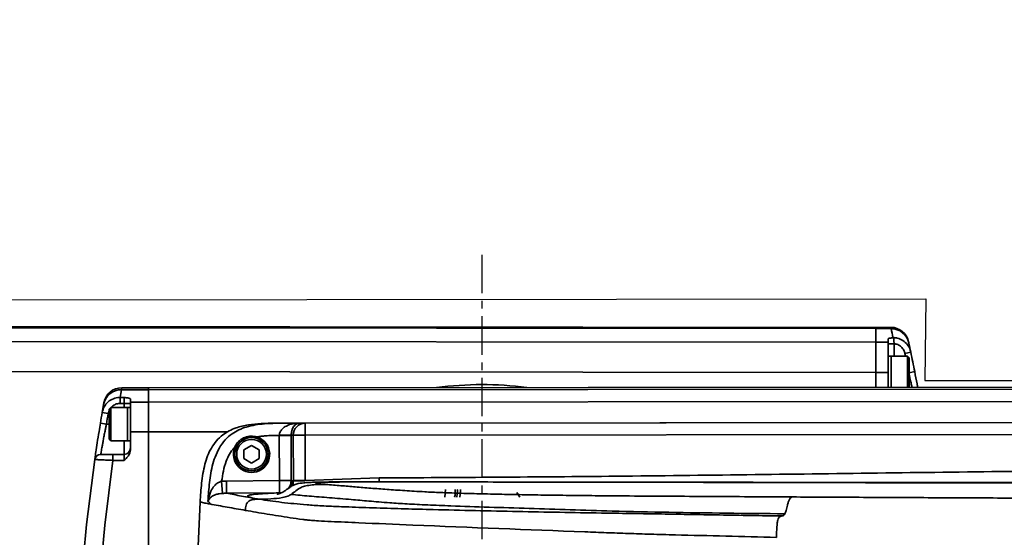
# Model space of a CAD drawing. Header units: millimetres. Extents: x 2633 to 6460, y 1296 to 5553.
# Tile 11 of 29: x 4651 to 4814, y 3191 to 3277. Entities that reach past the tile are written whole.
import ezdxf

# ---------------------------------------------------------------- set-up
doc = ezdxf.new("R2010")
doc.units = ezdxf.units.MM
doc.header["$PDSIZE"] = -1
doc.linetypes.add('CENTER', pattern=[10.16, 6.35, -1.27, 1.27, -1.27])
doc.layers.add('中心线层', color=1, linetype='CENTER')
doc.dimstyles.new('ISO-25(3)', dxfattribs={"dimtxt": 8, "dimasz": 4.5, "dimexe": 3.5, "dimexo": 0.625, "dimtad": 1, "dimtoh": 1, "dimdec": 1, "dimtxsty": 'Standard', "dimcen": 2.5, "dimclrd": 4, "dimclre": 4, "dimclrt": 3, "dimadec": 0, "dimazin": 0, "dimtfac": 1, "dimtdec": 1, "dimtmove": 1, "dimatfit": 3, "dimfxl": 1, "dimarcsym": 0})

# ---------------------------------------------------------------- blocks, each defined once
blk = doc.blocks.new('*D27')
at = {"color": 4, "lineweight": -2, "transparency": 16777216}
for p, q in [((5128.43, 3533.39), (5031.83, 3490.11)), ((5155.72, 3533.39), (5128.43, 3533.39)), ((4297.67, 3161.13), (5027.73, 3488.27))]:
    blk.add_line(p, q, dxfattribs=at)
at = {"color": 4, "transparency": 16777216}
blk.add_solid([(5031.53, 3490.79), (5032.14, 3489.42), (5027.73, 3488.27)], dxfattribs=at)
at = {"layer": 'Defpoints', "color": 0, "transparency": 16777216}
for p in [(5027.73, 3488.27), (4297.67, 3161.13)]:
    blk.add_point(p, dxfattribs=at)
at = {"color": 3, "transparency": 16777216, "insert": (5142.39, 3538.02), "char_height": 8, "attachment_point": 5}
blk.add_mtext('R800', dxfattribs=at)

msp = doc.modelspace()

# ---------------------------------------------------------------- linework, layer by layer
for p, q in [((4496.09, 3230.12), (4800.95, 3230.43)), ((4800.95, 3230.43), (4800.79, 3216.96)), ((4800.79, 3216.96), (5096.13, 3216.96))]:
    msp.add_line(p, q)
at = {"color": 7, "linetype": 'Continuous', "lineweight": 35}
for p, q in [((4232.72, 3226.18), (4792.72, 3225.73)), ((4792.72, 3225.52), (4232.72, 3225.97)), ((4792.72, 3225.73), (4795.18, 3225.73)), ((4792.72, 3225.52), (4792.72, 3225.73)), ((4795.22, 3225.52), (4792.72, 3225.52)), ((4792.72, 3225.52), (4792.72, 3223.26)), ((4795.22, 3225.52), (4795.18, 3225.73)), ((4232.72, 3223.71), (4792.72, 3223.26)), ((4792.72, 3218.3), (4792.72, 3223.26)), ((4792.72, 3223.26), (4794.72, 3223.26)), ((4794.72, 3223.26), (4794.72, 3223.83)), ((4794.72, 3223.26), (4794.72, 3218.3)), ((4795.72, 3223.03), (4794.72, 3223.03)), ((4798.11, 3223.35), (4798.15, 3223.16)), ((4797.49, 3221.43), (4798.47, 3221.64)), ((4795.22, 3220.98), (4794.72, 3220.98)), ((4797.92, 3220.98), (4795.22, 3220.98)), ((4795.22, 3215.82), (4795.22, 3220.98)), ((4795.22, 3220.98), (4795.22, 3217.72)), ((4798.22, 3220.68), (4797.92, 3220.98)), ((4797.92, 3215.82), (4797.92, 3220.98)), ((4798.22, 3220.68), (4798.22, 3215.82)), ((4794.72, 3218.3), (4792.72, 3218.3)), ((4792.72, 3218.3), (4792.72, 3215.82)), ((4794.72, 3218.3), (4794.72, 3215.82)), ((4795.22, 3217.72), (4795.22, 3215.82)), ((4668.23, 3215.75), (4668.18, 3215.42)), ((4672.64, 3215.42), (4668.18, 3215.42)), ((4668.23, 3215.75), (4672.64, 3215.76)), ((4672.64, 3215.76), (5152.64, 3216)), ((4672.64, 3215.76), (4672.64, 3215.42)), ((5152.64, 3215.67), (4672.64, 3215.42)), ((4672.65, 3213.4), (4672.64, 3215.42)), ((4665.23, 3212.98), (4665.28, 3213.28)), ((4667.96, 3214.16), (4668.65, 3214.16)), ((4667.96, 3213.17), (4667.96, 3214.16)), ((4668.65, 3213.17), (4668.65, 3214.16)), ((4669.65, 3213.39), (4669.65, 3213.9)), ((4669.65, 3213.39), (4672.65, 3213.4)), ((4669.65, 3213.39), (4669.65, 3208.45)), ((4672.65, 3213.4), (5152.65, 3213.64)), ((4672.65, 3213.4), (4672.65, 3208.45)), ((4665.98, 3211.48), (4665, 3211.65)), ((4666.45, 3212.5), (4666.15, 3212.2)), ((4666.15, 3209.75), (4666.15, 3212.2)), ((4669.15, 3212.5), (4666.45, 3212.5)), ((4666.45, 3212.5), (4666.45, 3209.75)), ((4668.65, 3213.17), (4667.96, 3213.17)), ((4668.65, 3213.17), (4669.65, 3213.17)), ((4669.65, 3212.5), (4669.15, 3212.5)), ((4669.15, 3212.5), (4669.15, 3209.75)), ((4669.15, 3207), (4669.15, 3212.5)), ((4696.33, 3209.9), (4920.1, 3210.13)), ((4698.51, 3209.9), (4920.1, 3210.13)), ((4665.69, 3209.75), (4664.7, 3209.92)), ((4666.15, 3207.3), (4666.15, 3209.75)), ((4666.45, 3209.75), (4666.45, 3207)), ((4669.15, 3209.75), (4669.15, 3207)), ((4672.65, 3208.45), (4669.65, 3208.45)), ((4669.65, 3208.45), (4669.65, 3205.49)), ((4672.66, 3182.38), (4672.65, 3208.45)), ((4694.29, 3209.89), (4696.33, 3209.9)), ((4696.33, 3209.9), (4697.51, 3209.9)), ((4698.51, 3209.9), (4698.51, 3207.9)), ((4666.15, 3207.3), (4666.45, 3207)), ((4666.45, 3207), (4669.15, 3207)), ((4669.15, 3207), (4669.65, 3207)), ((4694.24, 3200.42), (4694.23, 3207.89)), ((4696.19, 3207.89), (4694.23, 3207.89)), ((4694.23, 3207.89), (4694.23, 3207.89)), ((4696.19, 3207.9), (4696.19, 3207.89)), ((4696.55, 3207.9), (4696.19, 3207.9)), ((4696.19, 3207.89), (4696.2, 3200.42)), ((4696.56, 3200.44), (4696.55, 3207.9)), ((4698.51, 3207.9), (4696.55, 3207.9)), ((4920.1, 3208.13), (4698.51, 3207.9)), ((4698.51, 3207.9), (4698.52, 3200.44)), ((4688.4, 3205.49), (4689.65, 3206.21)), ((4688.4, 3204.04), (4688.4, 3205.49)), ((4689.65, 3206.21), (4690.9, 3205.49)), ((4690.9, 3205.49), (4690.9, 3204.04)), ((4666.78, 3204.75), (4666.78, 3203.75)), ((4666.78, 3204.75), (4668.65, 3204.75)), ((4668.65, 3203.75), (4666.78, 3203.75)), ((4668.65, 3203.75), (4668.65, 3204.75)), ((4689.65, 3203.32), (4688.4, 3204.04)), ((4690.9, 3204.04), (4689.65, 3203.32)), ((4684.71, 3200.3), (4685.52, 3200.32)), ((4684.71, 3200.3), (4684.84, 3198.3)), ((4685.52, 3200.32), (4694.24, 3200.42)), ((4694.26, 3198.42), (4694.24, 3200.42)), ((4696.2, 3200.42), (4694.24, 3200.42)), ((4696.2, 3200.42), (4696.35, 3200.39)), ((4696.35, 3200.39), (4696.56, 3200.35)), ((4696.56, 3200.35), (4696.56, 3200.44)), ((4698.52, 3200.44), (4696.56, 3200.44)), ((4698.52, 3200.44), (4710.74, 3200.85)), ((4698.52, 3200.44), (4698.52, 3200.4)), ((4900.8, 3199.83), (4710.78, 3200.19)), ((4721.68, 3198.94), (4721.58, 3197.67)), ((4694.26, 3198.42), (4685.54, 3198.32)), ((4694.41, 3198.39), (4694.26, 3198.42)), ((4733.96, 3197.65), (4733.43, 3198.45)), ((4681.17, 3196.87), (4680.5, 3182.38))]:
    msp.add_line(p, q, dxfattribs=at)
at = {"linetype": 'Continuous', "lineweight": 35}
for p, q in [((4795.72, 3223.03), (4795.72, 3220.98)), ((4792.72, 3218.3), (4340.67, 3218.66)), ((4798.22, 3218.24), (4799.12, 3218.42)), ((4666.15, 3211.95), (4665.98, 3211.48)), ((4668.65, 3212.5), (4668.65, 3213.17)), ((4665.69, 3209.75), (4666.15, 3209.75)), ((4685.65, 3208.46), (4672.65, 3208.45)), ((4668.65, 3204.75), (4668.65, 3207))]:
    msp.add_line(p, q, dxfattribs=at)
at = {"linetype": 'Continuous', "lineweight": 35, "flags": 128}
for points in [[(4797.59, 3220.98), (4797.58, 3221.03), (4797.49, 3221.43)], [(4666.78, 3203.75), (4665.42, 3193.05), (4664.45, 3182.38)], [(4694.87, 3198.53), (4694.64, 3198.47), (4694.26, 3198.42)]]:
    msp.add_lwpolyline(points, dxfattribs=at)
at = {"color": 7, "linetype": 'Continuous', "lineweight": 35, "flags": 128}
for points in [[(4661.44, 3182.39), (4662.41, 3193.16), (4663.77, 3203.9)], [(4723.62, 3198.96), (4723.64, 3198.76), (4723.53, 3197.67)], [(4724.04, 3197.67), (4724.13, 3198.73), (4724.12, 3198.96)]]:
    msp.add_lwpolyline(points, dxfattribs=at)
at = {"color": 7, "linetype": 'Continuous', "lineweight": 35}
for radius in [2.75, 2.45]:
    msp.add_circle((4689.65, 3204.77), radius, dxfattribs=at)
at = {"color": 4}
msp.add_arc((4297.67, 3161.13), 800, 225, 135, dxfattribs=at)
at = {"color": 7, "linetype": 'Continuous', "lineweight": 35}
for centre, radius, start, end in [((4795.18, 3222.73), 3, 12.0037, 89.9543), ((4504.68, 3163.94), 297, 11.6779, 11.9657), ((4795.24, 3222.53), 2.98, 12.1224, 90.3035), ((4504.67, 3160.96), 300, 11.6682, 11.9657), ((4504.67, 3160.96), 300, 11.0418, 11.6682), ((4668.15, 3212.45), 2.98, 89.5254, 169.7485), ((4668.23, 3212.75), 3, 90.0295, 169.9459), ((4960.67, 3163.87), 297, 170.0044, 170.2522), ((4727.67, 3160.78), 55.5, 82.3328, 97.7261), ((4960.67, 3160.9), 300, 170.2609, 170.5973), ((4960.67, 3160.9), 300, 170.0044, 170.2609), ((4960.67, 3160.9), 299, 170.2609, 170.5973), ((4698.53, 3207.92), 1.98, 90.623, 180.6113), ((4689.65, 3204.77), 3, 156.9307, 72.4977), ((4693.63, 4004.4), 796.5, 270.04365, 270.18474), ((4668.65, 3205.75), 1, 270.0295, 0.0295), ((4664.76, 3203.75), 1, 90.0295, 171.7609), ((4698.33, 3164.46), 35.94, 89.7058, 92.8304), ((4720.14, 3198.54), 3.15, 343.948, 7.4735)]:
    msp.add_arc(centre, radius, start, end, dxfattribs=at)
at = {"linetype": 'Continuous', "lineweight": 35}
msp.add_arc((4694.17, 3200.43), 2.03, 318.3615, 359.6768, dxfattribs=at)
at = {"color": 7, "linetype": 'Continuous', "lineweight": 35}
for points, knots in [([(4794.72, 3223.83), (4794.74, 3223.85), (4794.79, 3223.9), (4795.08, 3223.95), (4795.37, 3223.99), (4795.53, 3224.02), (4795.6, 3224.03), (4795.63, 3224.03), (4795.63, 3224.04), (4795.61, 3224.04), (4795.57, 3224.05), (4795.54, 3224.06), (4795.53, 3224.06)], [0, 0, 0, 0, 0.231378, 0.551981, 0.723874, 0.844305, 0.87632, 0.896713, 0.912256, 0.927766, 0.974815, 1, 1, 1, 1]), ([(4795.53, 3224.06), (4795.58, 3224.05), (4795.62, 3224.04), (4795.67, 3224.03), (4795.68, 3224.03)], [0, 0, 0, 0, 0.972056, 1, 1, 1, 1]), ([(4795.68, 3224.03), (4795.68, 3224.03), (4795.68, 3224.02), (4795.68, 3224.01), (4795.68, 3223.99), (4795.68, 3223.95), (4795.68, 3223.92), (4795.68, 3223.87), (4795.68, 3223.82), (4795.68, 3223.77), (4795.68, 3223.72), (4795.69, 3223.66), (4795.69, 3223.61), (4795.69, 3223.54), (4795.69, 3223.46), (4795.7, 3223.38), (4795.7, 3223.3), (4795.71, 3223.21), (4795.71, 3223.12), (4795.72, 3223.06), (4795.72, 3223.03)], [0, 0, 0, 0, 0.033937, 0.090704, 0.147866, 0.206277, 0.26512, 0.321923, 0.379122, 0.437569, 0.496448, 0.524716, 0.581981, 0.63965, 0.69859, 0.757968, 0.817324, 0.877124, 0.938322, 1, 1, 1, 1]), ([(4795.68, 3224.03), (4795.87, 3224.01), (4796.39, 3223.96), (4797.2, 3223.59), (4797.95, 3222.9), (4798.34, 3222.19), (4798.45, 3221.75), (4798.47, 3221.64)], [0, 0, 0, 0, 0.146487, 0.400754, 0.65488, 0.910585, 1, 1, 1, 1]), ([(4797.49, 3221.43), (4797.48, 3221.51), (4797.4, 3221.81), (4797.15, 3222.28), (4796.64, 3222.75), (4796.14, 3222.97), (4795.82, 3223.02), (4795.72, 3223.03)], [0, 0, 0, 0, 0.092926, 0.358588, 0.622328, 0.885856, 1, 1, 1, 1]), ([(4799.12, 3218.42), (4799.25, 3217.72), (4799.43, 3216.79), (4799.58, 3216.01), (4799.61, 3215.82)], [0, 0, 0, 0, 0.755463, 1, 1, 1, 1]), ([(4665, 3211.65), (4665.09, 3211.98), (4665.27, 3212.65), (4665.94, 3213.45), (4666.82, 3214), (4667.54, 3214.15), (4667.92, 3214.16), (4667.96, 3214.16)], [0, 0, 0, 0, 0.243254, 0.486872, 0.729693, 0.970311, 1, 1, 1, 1]), ([(4668.65, 3214.16), (4668.65, 3214.16), (4668.85, 3214.13), (4669.21, 3214.07), (4669.58, 3213.99), (4669.63, 3213.93), (4669.65, 3213.9)], [0, 0, 0, 0, 0.003085, 0.413272, 0.752251, 1, 1, 1, 1]), ([(4663.77, 3203.9), (4663.78, 3203.96), (4663.8, 3204.09), (4663.95, 3205.11), (4664.17, 3206.62), (4664.44, 3208.31), (4664.63, 3209.45), (4664.7, 3209.92)], [0, 0, 0, 0, 0.211319, 0.422754, 0.635314, 0.850225, 1, 1, 1, 1]), ([(4665.69, 3209.75), (4665.65, 3209.56), (4665.57, 3209.17), (4665.45, 3208.52), (4665.31, 3207.8), (4665.17, 3207.06), (4665.05, 3206.39), (4664.95, 3205.82), (4664.86, 3205.35), (4664.8, 3205.01), (4664.77, 3204.79), (4664.76, 3204.77), (4664.76, 3204.75)], [0, 0, 0, 0, 0.074378, 0.149737, 0.255806, 0.364849, 0.469664, 0.577445, 0.681623, 0.788805, 0.892877, 1, 1, 1, 1]), ([(4681.17, 3196.87), (4681.23, 3197.91), (4681.36, 3200.01), (4681.84, 3203.04), (4682.87, 3205.87), (4684.69, 3208.02), (4686.95, 3209.16), (4689.13, 3209.67), (4691.55, 3209.89), (4693.27, 3209.89), (4694.29, 3209.89)], [0, 0, 0, 0, 0.144332, 0.289561, 0.420899, 0.553772, 0.666327, 0.762912, 0.859827, 1, 1, 1, 1]), ([(4682.46, 3197.01), (4682.48, 3197.39), (4682.57, 3198.81), (4682.81, 3201.27), (4683.39, 3203.87), (4684.29, 3205.84), (4685.23, 3207.16), (4686.69, 3208.44), (4688.9, 3209.43), (4692, 3209.89), (4694.92, 3209.9), (4696.83, 3209.9), (4697.51, 3209.9)], [0, 0, 0, 0, 0.0490287, 0.1805073, 0.3138702, 0.3843251, 0.4545667, 0.518329, 0.628586, 0.7574476, 0.9136433, 1, 1, 1, 1]), ([(4694.23, 3207.89), (4694.25, 3208.02), (4694.26, 3208.21), (4694.42, 3208.58), (4694.76, 3209.04), (4695.49, 3209.53), (4696.45, 3209.83), (4697.17, 3209.9), (4697.51, 3209.9), (4697.51, 3209.9)], [0, 0, 0, 0, 0.081839, 0.12307, 0.259212, 0.462248, 0.748401, 0.997259, 1, 1, 1, 1]), ([(4697.51, 3209.9), (4697.51, 3209.9), (4697.38, 3209.9), (4697.09, 3209.83), (4696.7, 3209.53), (4696.4, 3209.04), (4696.27, 3208.58), (4696.21, 3208.22), (4696.2, 3208.02), (4696.19, 3207.9)], [0, 0, 0, 0, 0.002744, 0.251578, 0.537703, 0.741174, 0.877189, 0.919093, 1, 1, 1, 1]), ([(4697.51, 3209.9), (4697.59, 3209.9), (4697.7, 3209.9), (4698.03, 3209.9), (4698.28, 3209.9), (4698.51, 3209.9)], [0, 0, 0, 0, 0.245593, 0.321391, 1, 1, 1, 1]), ([(4690.55, 3207.63), (4690.22, 3207.7), (4689.55, 3207.84), (4688.55, 3207.61), (4687.67, 3207.09), (4687.14, 3206.47), (4686.94, 3206.06), (4686.89, 3205.94)], [0, 0, 0, 0, 0.230536, 0.457512, 0.68505, 0.912575, 1, 1, 1, 1]), ([(4694.23, 3207.89), (4693.85, 3207.88), (4693.09, 3207.87), (4692.1, 3207.82), (4691.25, 3207.74), (4690.78, 3207.66), (4690.55, 3207.63)], [0, 0, 0, 0, 0.309017, 0.618355, 0.809002, 1, 1, 1, 1]), ([(4669.65, 3205.49), (4669.63, 3205.32), (4669.58, 3204.91), (4669.21, 3204.32), (4668.85, 3203.96), (4668.65, 3203.76), (4668.65, 3203.75)], [0, 0, 0, 0, 0.247749, 0.586728, 0.996915, 1, 1, 1, 1]), ([(4686.89, 3205.94), (4686.85, 3205.9), (4686.52, 3205.56), (4685.98, 3204.8), (4685.39, 3203.51), (4684.97, 3201.99), (4684.8, 3200.86), (4684.71, 3200.3)], [0, 0, 0, 0, 0.0294632, 0.2328342, 0.4450284, 0.7204833, 1, 1, 1, 1]), ([(4666.78, 3203.75), (4666.61, 3203.76), (4666.27, 3203.78), (4665.77, 3203.8), (4665.3, 3203.82), (4664.88, 3203.84), (4664.51, 3203.86), (4664.2, 3203.88), (4663.97, 3203.89), (4663.8, 3203.89), (4663.78, 3203.89), (4663.77, 3203.9)], [0, 0, 0, 0, 0.106965, 0.217055, 0.324162, 0.434424, 0.541198, 0.651128, 0.757019, 0.866014, 1, 1, 1, 1]), ([(4664.76, 3204.75), (4664.77, 3204.75), (4664.79, 3204.75), (4665.03, 3204.75), (4665.48, 3204.75), (4666.09, 3204.75), (4666.55, 3204.75), (4666.78, 3204.75)], [0, 0, 0, 0, 0.134021, 0.34835, 0.564859, 0.782448, 1, 1, 1, 1]), ([(4710.74, 3200.85), (4723.78, 3200.93), (4744.01, 3201.06), (4771.42, 3201.38), (4792.98, 3201.66), (4808.11, 3201.85), (4816.05, 3201.94), (4816.8, 3201.95)], [0, 0, 0, 0, 0.368821, 0.572128, 0.775434, 0.978741, 1, 1, 1, 1]), ([(4682.46, 3197.01), (4682.46, 3197.01), (4682.46, 3197.01), (4682.46, 3197.01), (4682.46, 3197.01), (4682.47, 3197.03), (4682.48, 3197.08), (4682.5, 3197.19), (4682.6, 3197.74), (4682.85, 3198.58), (4683.4, 3199.48), (4684.02, 3200.06), (4684.49, 3200.22), (4684.71, 3200.3)], [0, 0, 0, 0, 0.002369, 0.003052, 0.006488, 0.008707, 0.022792, 0.042283, 0.094893, 0.421266, 0.675344, 0.847358, 1, 1, 1, 1]), ([(4710.78, 3200.19), (4710.79, 3200.22), (4710.8, 3200.25), (4710.81, 3200.2), (4710.81, 3200.19)], [0, 0, 0, 0, 0.7791591, 1, 1, 1, 1]), ([(4833.97, 3200.07), (4833.98, 3200.07), (4833.99, 3200.08), (4833.91, 3200.08), (4833.78, 3200.08), (4833.57, 3200.08), (4833.16, 3200.08), (4832.45, 3200.08), (4831.13, 3200.07), (4827.66, 3200.07), (4823.02, 3200.08), (4817.44, 3200.08), (4812.34, 3200.08), (4806.45, 3200.09), (4799.5, 3200.1), (4791.38, 3200.1), (4782.47, 3200.11), (4772.76, 3200.13), (4762.34, 3200.14), (4750.9, 3200.15), (4738.45, 3200.17), (4724.97, 3200.19), (4715.64, 3200.2), (4710.81, 3200.2)], [0, 0, 0, 0, 0.0025374, 0.0049464, 0.0070398, 0.0090618, 0.0112484, 0.0175024, 0.0258876, 0.0432548, 0.1012115, 0.1385107, 0.1780248, 0.224652, 0.2811322, 0.3460569, 0.4212126, 0.4970543, 0.5811419, 0.6734775, 0.7740636, 0.8829033, 1, 1, 1, 1]), ([(4927.17, 3200.6), (4927.13, 3200.56), (4927.06, 3200.48), (4926.94, 3200.34), (4926.82, 3200.2), (4926.67, 3200.03), (4926.53, 3199.87), (4926.39, 3199.71), (4926.26, 3199.56), (4926.12, 3199.4), (4925.97, 3199.24), (4925.81, 3199.07), (4925.67, 3198.92), (4925.54, 3198.79), (4925.42, 3198.68), (4925.29, 3198.57), (4925.14, 3198.45), (4924.98, 3198.34), (4924.74, 3198.21), (4924.38, 3198.06), (4923.74, 3197.88), (4922.87, 3197.74), (4921.86, 3197.64), (4920.93, 3197.56), (4919.85, 3197.5), (4918.65, 3197.44), (4916.98, 3197.38), (4914.52, 3197.31), (4911.11, 3197.26), (4906.69, 3197.22), (4901.14, 3197.21), (4894.56, 3197.22), (4887.77, 3197.24), (4880.96, 3197.27), (4874.12, 3197.29), (4866, 3197.32), (4856.65, 3197.36), (4845.99, 3197.4), (4835.08, 3197.44), (4823.96, 3197.49), (4812.64, 3197.54), (4801.34, 3197.59), (4790.05, 3197.65), (4782.58, 3197.69), (4778.9, 3197.71)], [0, 0, 0, 0, 0.014798, 0.031578, 0.050341, 0.071086, 0.093768, 0.114334, 0.131663, 0.150205, 0.173492, 0.196287, 0.215014, 0.230469, 0.243774, 0.258714, 0.272412, 0.287126, 0.301079, 0.32382, 0.345797, 0.367438, 0.377808, 0.387915, 0.398115, 0.406176, 0.414006, 0.429367, 0.444869, 0.460311, 0.48579, 0.513889, 0.54249, 0.57103, 0.599483, 0.628422, 0.673211, 0.717161, 0.762571, 0.810702, 0.857277, 0.90537, 0.953426, 1, 1, 1, 1]), ([(4710.81, 3200.2), (4709.4, 3200.2), (4706.74, 3200.2), (4703.49, 3200.2), (4701.28, 3200.17), (4699.98, 3200.14), (4699.03, 3200.11), (4698.17, 3200.04), (4697.33, 3199.95), (4696.55, 3199.67), (4696.19, 3199.46), (4695.87, 3199.25), (4695.52, 3198.98), (4695.13, 3198.7), (4694.8, 3198.49), (4694.44, 3198.32), (4694.15, 3198.22), (4693.85, 3198.16), (4693.9, 3198.17), (4693.91, 3198.17)], [0, 0, 0, 0, 0.1854112, 0.3486661, 0.4202752, 0.4842377, 0.5414855, 0.5909128, 0.6664967, 0.6941873, 0.7066329, 0.7195145, 0.7448939, 0.7704898, 0.7986682, 0.831318, 0.9048248, 0.9783298, 1, 1, 1, 1]), ([(4701.93, 3199.79), (4701.54, 3199.79), (4700.77, 3199.79), (4699.66, 3199.71), (4698.68, 3199.57), (4697.74, 3199.32), (4696.98, 3198.74), (4696.45, 3198.33), (4696.19, 3198.13)], [0, 0, 0, 0, 0.1891695, 0.371203, 0.5449129, 0.672886, 0.8419478, 1, 1, 1, 1]), ([(4710.78, 3200.19), (4710.32, 3200.19), (4709.4, 3200.2), (4708.01, 3200.2), (4706.62, 3200.2), (4705.22, 3200.19), (4703.89, 3200.18), (4702.64, 3200.17), (4701.6, 3200.15), (4700.83, 3200.11), (4700.45, 3200.08), (4700.28, 3200.06), (4700.19, 3200.03), (4700.21, 3200), (4700.4, 3199.95), (4700.78, 3199.9), (4701.31, 3199.84), (4701.72, 3199.81), (4701.93, 3199.79)], [0, 0, 0, 0, 0.066238, 0.132442, 0.19862, 0.264442, 0.332757, 0.392332, 0.452088, 0.509327, 0.56424, 0.593746, 0.625095, 0.681883, 0.745793, 0.826139, 0.912352, 1, 1, 1, 1]), ([(4778.9, 3197.71), (4776.54, 3197.72), (4771.99, 3197.75), (4765.23, 3197.79), (4758.62, 3197.83), (4752.67, 3197.87), (4747.51, 3197.91), (4743.15, 3197.96), (4738.93, 3198.01), (4734.83, 3198.07), (4730.91, 3198.15), (4727.22, 3198.23), (4723.83, 3198.33), (4720.79, 3198.44), (4717.76, 3198.58), (4714.87, 3198.76), (4711.99, 3198.96), (4709.32, 3199.16), (4706.8, 3199.37), (4704.33, 3199.58), (4702.75, 3199.72), (4701.93, 3199.79)], [0, 0, 0, 0, 0.065448, 0.126513, 0.188245, 0.250027, 0.293284, 0.334326, 0.375032, 0.417087, 0.458638, 0.500017, 0.542046, 0.582668, 0.624975, 0.687461, 0.749964, 0.812471, 0.874981, 0.935018, 1, 1, 1, 1]), ([(4682.47, 3196.97), (4682.47, 3196.97), (4682.46, 3196.97), (4682.46, 3196.99), (4682.46, 3197), (4682.46, 3197.01), (4682.46, 3197.01)], [0, 0, 0, 0, 0.446205, 0.808429, 0.912155, 1, 1, 1, 1]), ([(4684.84, 3198.3), (4684.66, 3198.29), (4684.38, 3198.26), (4683.91, 3198.17), (4683.44, 3198), (4682.97, 3197.74), (4682.66, 3197.4), (4682.52, 3197.07), (4682.49, 3197), (4682.47, 3196.97), (4682.47, 3196.97)], [0, 0, 0, 0, 0.1171638, 0.1809307, 0.3537718, 0.6032254, 0.9144625, 0.9664847, 0.987674, 1, 1, 1, 1]), ([(4682.47, 3196.97), (4682.5, 3196.95), (4682.55, 3196.91), (4682.62, 3196.86), (4682.67, 3196.81), (4682.7, 3196.77), (4682.72, 3196.74), (4682.74, 3196.71), (4682.75, 3196.68), (4682.75, 3196.65), (4682.75, 3196.62), (4682.75, 3196.6), (4682.75, 3196.58), (4682.75, 3196.57), (4682.75, 3196.56)], [0, 0, 0, 0, 0.2793249, 0.5039618, 0.6551057, 0.7572738, 0.826893, 0.8750019, 0.923994, 0.9460838, 0.9640911, 0.9821208, 0.9850502, 1, 1, 1, 1]), ([(4685.54, 3198.32), (4685.54, 3198.32), (4685.31, 3198.32), (4685.08, 3198.31), (4684.84, 3198.3)], [0, 0, 0, 0, 0.0000857, 1, 1, 1, 1]), ([(4690.9, 3197.33), (4689.92, 3197.51), (4688.1, 3197.84), (4686.35, 3198.17), (4685.54, 3198.32)], [0, 0, 0, 0, 0.536062, 1, 1, 1, 1]), ([(4688.63, 3195.49), (4688.64, 3195.79), (4688.67, 3196.22), (4688.9, 3196.74), (4689.17, 3197.02), (4689.53, 3197.2), (4690.11, 3197.33), (4690.58, 3197.33), (4690.9, 3197.33)], [0, 0, 0, 0, 0.261293, 0.374359, 0.481601, 0.594003, 0.718668, 1, 1, 1, 1]), ([(4690.9, 3197.33), (4690.56, 3197.39), (4689.89, 3197.51), (4689.15, 3197.7), (4688.88, 3197.88), (4689.31, 3198.04), (4690.33, 3198.17), (4691.71, 3198.27), (4692.97, 3198.34), (4693.95, 3198.38), (4694.41, 3198.39)], [0, 0, 0, 0, 0.17911, 0.35813, 0.537136, 0.67129, 0.805139, 0.872251, 0.939322, 1, 1, 1, 1]), ([(4696.19, 3198.13), (4696.02, 3198.03), (4695.57, 3197.78), (4693.79, 3197.39), (4692.19, 3197.36), (4690.9, 3197.33)], [0, 0, 0, 0, 0.110454, 0.28472, 1, 1, 1, 1]), ([(4777.24, 3194.57), (4775.52, 3194.59), (4772.07, 3194.65), (4766.9, 3194.73), (4761.71, 3194.82), (4756.62, 3194.91), (4752.03, 3194.98), (4744.32, 3195.11), (4733.5, 3195.29), (4722.7, 3195.54), (4714.95, 3195.75), (4710.27, 3195.9), (4706.55, 3196.02), (4704.08, 3196.12), (4702.41, 3196.18), (4701.21, 3196.24), (4699.95, 3196.32), (4697.65, 3196.5), (4694.53, 3196.8), (4692.11, 3197.16), (4690.9, 3197.33)], [0, 0, 0, 0, 0.040699, 0.081457, 0.122361, 0.163428, 0.204169, 0.244855, 0.367884, 0.492741, 0.534783, 0.577039, 0.619628, 0.635797, 0.651996, 0.683644, 0.715004, 0.746411, 0.872834, 1, 1, 1, 1]), ([(4777.69, 3194.93), (4774.47, 3194.96), (4768.05, 3195.03), (4758.54, 3195.16), (4749.93, 3195.36), (4742.24, 3195.6), (4735.45, 3195.82), (4728.82, 3196.02), (4723.17, 3196.21), (4718.65, 3196.39), (4715.25, 3196.56), (4711.94, 3196.77), (4708.95, 3197.03), (4705.77, 3197.32), (4702.51, 3197.59), (4699.09, 3197.85), (4697.16, 3198.03), (4696.19, 3198.13)], [0, 0, 0, 0, 0.083347, 0.166694, 0.250039, 0.312546, 0.375053, 0.437556, 0.500033, 0.541686, 0.583326, 0.624972, 0.68745, 0.749958, 0.833306, 0.916656, 1, 1, 1, 1]), ([(4778.9, 3197.71), (4778.84, 3197.69), (4778.73, 3197.67), (4778.57, 3197.54), (4778.42, 3197.28), (4778.26, 3196.89), (4778.08, 3196.3), (4777.9, 3195.41), (4777.76, 3195.09), (4777.69, 3194.93)], [0, 0, 0, 0, 0.1580267, 0.2771239, 0.3858549, 0.5388774, 0.6634646, 0.837706, 1, 1, 1, 1]), ([(4682.75, 3196.56), (4682.49, 3196.61), (4681.95, 3196.71), (4681.43, 3196.81), (4681.17, 3196.87)], [0, 0, 0, 0, 0.499814, 1, 1, 1, 1]), ([(4688.63, 3195.49), (4687.63, 3195.67), (4685.63, 3196.02), (4683.71, 3196.38), (4682.75, 3196.56)], [0, 0, 0, 0, 0.5000002, 1, 1, 1, 1]), ([(4776.31, 3191.04), (4773.52, 3191.11), (4767.95, 3191.24), (4760.98, 3191.41), (4755.48, 3191.55), (4751.8, 3191.68), (4748.25, 3191.81), (4736.4, 3192.25), (4722.78, 3192.79), (4709.54, 3193.35), (4705.03, 3193.55), (4702.75, 3193.65), (4700.78, 3193.75), (4699.48, 3193.84), (4698.73, 3193.91), (4697.5, 3194.06), (4695.33, 3194.39), (4692.17, 3194.88), (4689.81, 3195.29), (4688.63, 3195.49)], [0, 0, 0, 0, 0.062512, 0.125013, 0.156226, 0.187447, 0.218701, 0.249957, 0.500006, 0.578769, 0.599398, 0.620024, 0.640617, 0.656208, 0.671822, 0.687449, 0.749956, 0.874978, 1, 1, 1, 1]), ([(4776.31, 3191.04), (4776.32, 3191.46), (4776.33, 3192.06), (4776.37, 3192.79), (4776.41, 3193.25), (4776.46, 3193.61), (4776.54, 3194), (4776.72, 3194.41), (4776.95, 3194.5), (4777.14, 3194.54), (4777.24, 3194.57)], [0, 0, 0, 0, 0.12282, 0.177452, 0.22797, 0.276686, 0.326263, 0.435879, 0.710003, 1, 1, 1, 1]), ([(4777.69, 3194.93), (4777.61, 3194.82), (4777.45, 3194.6), (4777.31, 3194.58), (4777.24, 3194.57)], [0, 0, 0, 0, 0.47383, 1, 1, 1, 1])]:
    msp.add_open_spline(points, degree=3, knots=knots, dxfattribs=at)
at = {"linetype": 'Continuous', "lineweight": 35}
for points, knots in [([(4798.69, 3215.82), (4798.63, 3216.06), (4798.52, 3216.55), (4798.36, 3217.26), (4798.26, 3217.71), (4798.22, 3217.88)], [0, 0, 0, 0, 0.370845, 0.760764, 1, 1, 1, 1]), ([(4667.96, 3213.17), (4667.93, 3213.17), (4667.68, 3213.16), (4667.21, 3213.05), (4666.73, 3212.8), (4666.55, 3212.56), (4666.51, 3212.5)], [0, 0, 0, 0, 0.050512, 0.460154, 0.87433, 1, 1, 1, 1]), ([(4696.01, 3199.34), (4696.08, 3199.43), (4696.3, 3199.74), (4696.33, 3200.13), (4696.35, 3200.39)], [0, 0, 0, 0, 0.317052, 1, 1, 1, 1]), ([(4696.47, 3199.61), (4696.48, 3199.67), (4696.51, 3199.77), (4696.55, 3200.02), (4696.55, 3200.22), (4696.56, 3200.35)], [0, 0, 0, 0, 0.277751, 0.515265, 1, 1, 1, 1]), ([(4710.74, 3200.85), (4710.74, 3200.7), (4710.74, 3200.49), (4710.74, 3200.29), (4710.75, 3200.23)], [0, 0, 0, 0, 0.666667, 1, 1, 1, 1])]:
    msp.add_open_spline(points, degree=3, knots=knots, dxfattribs=at)
at = {"color": 7, "linetype": 'Continuous', "lineweight": 35}
msp.add_open_spline([(4685.52, 3200.32), (4685.52, 3200.07), (4685.53, 3199.56), (4685.54, 3198.91), (4685.54, 3198.44), (4685.54, 3198.36), (4685.54, 3198.32)], degree=3, dxfattribs=at)
at = {"layer": '中心线层', "color": 4}
msp.add_line((4727.67, 3237.73), (4727.67, 3090.59), dxfattribs=at)

# ---------------------------------------------------------------- dimensions: what is measured, and where the dimension line sits
dim = msp.add_radius_dim(center=(4297.67, 3161.13), mpoint=(5027.73, 3488.27), text='R800', dimstyle='ISO-25(3)')
dim.commit()
dim.dimension.update_dxf_attribs({"geometry": '*D27', "text_midpoint": (5128.43, 3533.39), "dimtype": 164})

doc.saveas('drawing.dxf')
